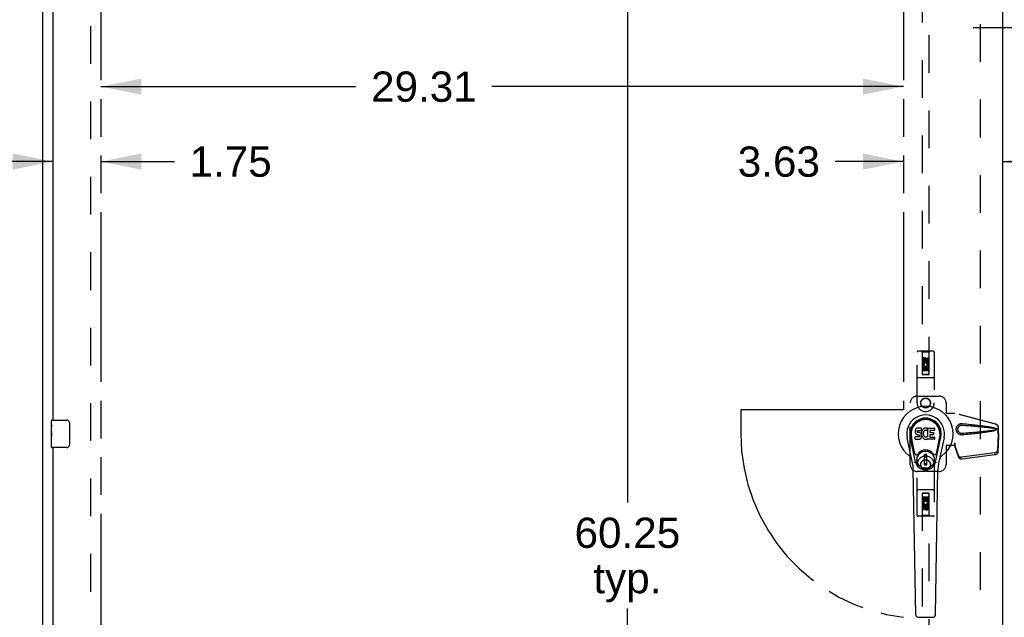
# Model space of a CAD drawing. Header units: inches. Extents: x 0 to 250, y 0 to 162.
# Tile 7 of 17: x 43 to 79, y 76 to 98. Entities that reach past the tile are written whole.
import ezdxf

# ---------------------------------------------------------------- set-up
doc = ezdxf.new("R2010")
doc.units = ezdxf.units.IN
doc.header["$LTSCALE"] = 13.77
doc.header["$MEASUREMENT"] = 0
doc.linetypes.add('HIDDEN', pattern=[0.2, 0.1, -0.1])
doc.linetypes.add('PHANTOM', pattern=[0.8, 0.45, -0.05, 0.1, -0.05, 0.1, -0.05])
doc.layers.get('0').update_dxf_attribs({"linetype": 'CONTINUOUS'})
for name, color, linetype in [('02___PRT_ALL_AXES', 7, 'CONTINUOUS'), ('AVAILABLE_DOOR_SPACE', 7, 'CONTINUOUS'), ('DEFAULT_2', 8, 'HIDDEN'), ('DIMENSIONS', 7, 'CONTINUOUS')]:
    doc.layers.add(name, color=color, linetype=linetype)
doc.styles.get("Standard").update_dxf_attribs({"font": 'arial.ttf'})
doc.dimstyles.new('DIMSTYLE_1', dxfattribs={"dimtxt": 1.104545, "dimasz": 1.472727, "dimexe": 0.09, "dimexo": 0.07, "dimgap": 0.0375, "dimtad": 0, "dimtih": 1, "dimtoh": 1, "dimzin": 4, "dimdsep": 46, "dimtxsty": 'Standard', "dimblk": '_FILLED', "dimblk1": '_FILLED', "dimblk2": '_FILLED', "dimcen": 0.09, "dimazin": 1, "dimtfac": 1, "dimtdec": 3, "dimtofl": 0, "dimtmove": 0, "dimatfit": 3, "dimldrblk": '_FILLED', "dimfxl": 1, "dimtolj": 1, "dimtzin": 4, "dimarcsym": 0})

# ---------------------------------------------------------------- blocks, each defined once
blk = doc.blocks.new('_FILLED')
at = {"color": 0, "linetype": 'ByBlock'}
blk.add_solid([(0, 0), (-1, 0.2), (-1, -0.2)], dxfattribs=at)
blk = doc.blocks.new('*D8')
at = {"layer": 'DIMENSIONS', "color": 2, "linetype": 'Continuous'}
for p, q in [((80.355, 97.863), (77.409, 97.863)), ((83.98, 97.863), (86.7, 97.863))]:
    blk.add_line(p, q, dxfattribs=at)
at = {"layer": 'DIMENSIONS', "color": 2, "linetype": 'Continuous', "xscale": 1.4727272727, "yscale": 1.4727272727, "zscale": 1.4727272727}
blk.add_blockref('_FILLED', (80.355, 97.863), dxfattribs=at)
at = {"layer": 'DIMENSIONS', "color": 2, "linetype": 'Continuous', "xscale": 1.4727272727, "yscale": 1.4727272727, "zscale": 1.4727272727, "rotation": 180}
blk.add_blockref('_FILLED', (83.98, 97.863), dxfattribs=at)
at = {"layer": 'DIMENSIONS', "color": 2, "linetype": 'Continuous', "insert": (87.253, 98.415), "char_height": 1.1045, "width": 3.00157, "attachment_point": 1, "line_spacing_factor": 0.9}
blk.add_mtext('3.63', dxfattribs=at)
blk = doc.blocks.new('*D12')
at = {"layer": 'DIMENSIONS', "color": 2, "linetype": 'Continuous'}
for p, q in [((64.773, 113.163), (64.773, 80.528)), ((64.773, 52.913), (64.773, 76.663))]:
    blk.add_line(p, q, dxfattribs=at)
at = {"layer": 'DIMENSIONS', "color": 2, "linetype": 'Continuous', "xscale": 1.4727272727, "yscale": 1.4727272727, "zscale": 1.4727272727}
for p, rotation in [((64.773, 113.163), 90), ((64.773, 52.913), 270)]:
    blk.add_blockref('_FILLED', p, dxfattribs=dict(at, rotation=rotation))
at = {"layer": 'DIMENSIONS', "color": 2, "linetype": 'Continuous', "insert": (64.773, 79.976), "char_height": 1.1045, "width": 3.85975, "attachment_point": 2, "line_spacing_factor": 0.9}
blk.add_mtext('60.25\\Ptyp.', dxfattribs=at)
blk = doc.blocks.new('*D14')
at = {"layer": 'DIMENSIONS', "color": 2, "linetype": 'Continuous'}
for p, q in [((43.792, 92.978), (40.847, 92.978)), ((45.542, 92.978), (48.224, 92.978))]:
    blk.add_line(p, q, dxfattribs=at)
at = {"layer": 'DIMENSIONS', "color": 2, "linetype": 'Continuous', "xscale": 1.4727272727, "yscale": 1.4727272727, "zscale": 1.4727272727}
blk.add_blockref('_FILLED', (43.792, 92.978), dxfattribs=at)
at = {"layer": 'DIMENSIONS', "color": 2, "linetype": 'Continuous', "xscale": 1.4727272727, "yscale": 1.4727272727, "zscale": 1.4727272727, "rotation": 180}
blk.add_blockref('_FILLED', (45.542, 92.978), dxfattribs=at)
at = {"layer": 'DIMENSIONS', "color": 2, "linetype": 'Continuous', "insert": (48.777, 93.53), "char_height": 1.1045, "width": 3.00157, "attachment_point": 1, "line_spacing_factor": 0.9}
blk.add_mtext('1.75', dxfattribs=at)
blk = doc.blocks.new('*D15')
at = {"layer": 'DIMENSIONS', "color": 2, "linetype": 'Continuous'}
for p, q in [((45.542, 95.716), (54.857, 95.716)), ((74.855, 95.716), (59.821, 95.716))]:
    blk.add_line(p, q, dxfattribs=at)
at = {"layer": 'DIMENSIONS', "color": 2, "linetype": 'Continuous', "xscale": 1.4727272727, "yscale": 1.4727272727, "zscale": 1.4727272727, "rotation": 180}
blk.add_blockref('_FILLED', (45.542, 95.716), dxfattribs=at)
at = {"layer": 'DIMENSIONS', "color": 2, "linetype": 'Continuous', "xscale": 1.4727272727, "yscale": 1.4727272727, "zscale": 1.4727272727}
blk.add_blockref('_FILLED', (74.855, 95.716), dxfattribs=at)
at = {"layer": 'DIMENSIONS', "color": 2, "linetype": 'Continuous', "insert": (57.339, 96.268), "char_height": 1.1045, "width": 3.85975, "attachment_point": 2, "line_spacing_factor": 0.9}
blk.add_mtext('29.31', dxfattribs=at)
blk = doc.blocks.new('*D16')
at = {"layer": 'DIMENSIONS', "color": 2, "linetype": 'Continuous'}
for p, q in [((74.855, 92.978), (72.359, 92.978)), ((78.48, 92.978), (81.425, 92.978))]:
    blk.add_line(p, q, dxfattribs=at)
at = {"layer": 'DIMENSIONS', "color": 2, "linetype": 'Continuous', "xscale": 1.4727272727, "yscale": 1.4727272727, "zscale": 1.4727272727}
blk.add_blockref('_FILLED', (74.855, 92.978), dxfattribs=at)
at = {"layer": 'DIMENSIONS', "color": 2, "linetype": 'Continuous', "xscale": 1.4727272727, "yscale": 1.4727272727, "zscale": 1.4727272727, "rotation": 180}
blk.add_blockref('_FILLED', (78.48, 92.978), dxfattribs=at)
at = {"layer": 'DIMENSIONS', "color": 2, "linetype": 'Continuous', "insert": (71.807, 93.53), "char_height": 1.1045, "width": 3.00157, "attachment_point": 3, "line_spacing_factor": 0.9}
blk.add_mtext('3.63', dxfattribs=at)

msp = doc.modelspace()

# ---------------------------------------------------------------- linework, layer by layer
at = {"color": 3, "linetype": 'Continuous'}
for p, q in [((43.417, 45.142), (43.417, 116.934)), ((78.48, 114.184), (78.48, 51.892)), ((43.792, 83.538), (43.792, 108.788)), ((43.792, 57.288), (43.792, 82.538))]:
    msp.add_line(p, q, dxfattribs=at)
at = {"color": 7, "linetype": 'Continuous'}
for p, q in [((43.732, 83.377), (43.732, 83.523)), ((43.747, 83.538), (44.287, 83.538)), ((43.732, 83.119), (43.732, 83.153)), ((44.387, 83.438), (44.387, 82.638)), ((75.283, 83.152), (75.281, 83.128)), ((75.281, 83.128), (75.282, 83.105)), ((75.282, 83.105), (75.286, 83.081)), ((75.288, 83.175), (75.283, 83.152)), ((75.297, 83.198), (75.288, 83.175)), ((75.311, 83.218), (75.297, 83.198)), ((75.319, 83.226), (75.311, 83.218)), ((75.329, 83.232), (75.319, 83.226)), ((75.351, 83.242), (75.329, 83.232)), ((75.374, 83.249), (75.351, 83.242)), ((75.352, 83.117), (75.353, 83.132)), ((75.353, 83.109), (75.352, 83.117)), ((75.353, 83.132), (75.355, 83.147)), ((75.355, 83.102), (75.353, 83.109)), ((75.355, 83.147), (75.358, 83.153)), ((75.36, 83.096), (75.355, 83.102)), ((75.358, 83.153), (75.364, 83.158)), ((75.366, 83.092), (75.36, 83.096)), ((75.364, 83.158), (75.378, 83.163)), ((75.38, 83.088), (75.366, 83.092)), ((75.514, 83.249), (75.374, 83.249)), ((75.378, 83.163), (75.393, 83.164)), ((75.393, 83.164), (75.506, 83.164)), ((75.506, 83.164), (75.511, 83.164)), ((75.511, 83.164), (75.513, 83.17)), ((75.513, 83.17), (75.514, 83.183)), ((75.515, 83.206), (75.514, 83.249)), ((75.514, 83.183), (75.515, 83.206)), ((75.522, 83.107), (75.518, 83.085)), ((75.528, 83.129), (75.522, 83.107)), ((75.536, 83.149), (75.528, 83.129)), ((75.547, 83.169), (75.536, 83.149)), ((75.56, 83.187), (75.547, 83.169)), ((75.575, 83.204), (75.56, 83.187)), ((75.591, 83.219), (75.575, 83.204)), ((75.59, 83.096), (75.586, 83.083)), ((75.596, 83.108), (75.59, 83.096)), ((75.609, 83.232), (75.591, 83.219)), ((75.61, 83.131), (75.596, 83.108)), ((75.63, 83.241), (75.609, 83.232)), ((75.619, 83.141), (75.61, 83.131)), ((75.629, 83.149), (75.619, 83.141)), ((75.654, 83.159), (75.629, 83.149)), ((75.652, 83.246), (75.63, 83.241)), ((75.674, 83.248), (75.652, 83.246)), ((75.667, 83.163), (75.654, 83.159)), ((75.68, 83.162), (75.667, 83.163)), ((75.696, 83.247), (75.674, 83.248)), ((75.693, 83.159), (75.68, 83.162)), ((75.706, 83.154), (75.693, 83.159)), ((75.707, 83.246), (75.696, 83.247)), ((75.718, 83.242), (75.707, 83.246)), ((75.738, 83.225), (75.712, 83.157)), ((75.737, 83.23), (75.718, 83.242)), ((75.747, 82.922), (75.747, 83.247)), ((75.747, 83.247), (75.984, 83.247)), ((75.817, 83.159), (75.817, 83.092)), ((75.984, 83.164), (75.821, 83.164)), ((75.988, 83.243), (75.988, 83.168)), ((43.732, 82.922), (43.732, 82.954)), ((75.191, 81.968), (74.993, 82.894)), ((75.301, 82.015), (75.109, 82.919)), ((75.157, 82.692), (75.113, 82.92)), ((75.224, 82.546), (75.15, 82.927)), ((75.283, 82.843), (75.283, 82.917)), ((75.286, 83.081), (75.294, 83.059)), ((75.347, 82.923), (75.288, 82.922)), ((75.288, 82.838), (75.432, 82.838)), ((75.294, 83.059), (75.307, 83.039)), ((75.307, 83.039), (75.323, 83.021)), ((75.323, 83.021), (75.343, 83.008)), ((75.343, 83.008), (75.354, 83.004)), ((75.408, 82.923), (75.347, 82.923)), ((75.354, 83.004), (75.366, 83.002)), ((75.366, 83.002), (75.413, 83.001)), ((75.404, 83.088), (75.38, 83.088)), ((75.428, 83.087), (75.404, 83.088)), ((75.423, 82.924), (75.408, 82.923)), ((75.413, 83.001), (75.421, 83.001)), ((75.421, 83.001), (75.428, 82.998)), ((75.43, 82.927), (75.423, 82.924)), ((75.452, 83.082), (75.428, 83.087)), ((75.428, 82.998), (75.434, 82.994)), ((75.435, 82.933), (75.43, 82.927)), ((75.432, 82.838), (75.444, 82.839)), ((75.434, 82.994), (75.439, 82.988)), ((75.444, 82.945), (75.435, 82.933)), ((75.439, 82.988), (75.445, 82.974)), ((75.447, 82.952), (75.444, 82.945)), ((75.444, 82.839), (75.455, 82.843)), ((75.445, 82.974), (75.448, 82.959)), ((75.448, 82.959), (75.447, 82.952)), ((75.462, 83.077), (75.452, 83.082)), ((75.455, 82.843), (75.475, 82.857)), ((75.472, 83.07), (75.462, 83.077)), ((75.49, 83.053), (75.472, 83.07)), ((75.475, 82.857), (75.492, 82.874)), ((75.503, 83.033), (75.49, 83.053)), ((75.492, 82.874), (75.499, 82.884)), ((75.499, 82.884), (75.504, 82.895)), ((75.512, 83.011), (75.503, 83.033)), ((75.504, 82.895), (75.513, 82.917)), ((75.518, 82.988), (75.512, 83.011)), ((75.518, 83.085), (75.513, 83.041)), ((75.513, 83.041), (75.514, 83.019)), ((75.513, 82.917), (75.519, 82.94)), ((75.514, 83.019), (75.517, 82.997)), ((75.517, 82.997), (75.522, 82.975)), ((75.521, 82.964), (75.518, 82.988)), ((75.519, 82.94), (75.521, 82.964)), ((75.522, 82.975), (75.529, 82.954)), ((75.529, 82.954), (75.55, 82.914)), ((75.55, 82.914), (75.563, 82.896)), ((75.563, 82.896), (75.577, 82.879)), ((75.577, 82.879), (75.594, 82.864)), ((75.586, 83.083), (75.583, 83.057)), ((75.583, 83.057), (75.583, 83.03)), ((75.583, 83.03), (75.584, 83.016)), ((75.584, 83.016), (75.587, 83.004)), ((75.587, 83.004), (75.597, 82.979)), ((75.594, 82.864), (75.612, 82.85)), ((75.597, 82.979), (75.61, 82.956)), ((75.61, 82.956), (75.619, 82.946)), ((75.612, 82.85), (75.621, 82.845)), ((75.619, 82.946), (75.629, 82.937)), ((75.621, 82.845), (75.632, 82.842)), ((75.629, 82.937), (75.64, 82.929)), ((75.632, 82.842), (75.654, 82.836)), ((75.64, 82.929), (75.653, 82.924)), ((75.653, 82.924), (75.666, 82.922)), ((75.654, 82.836), (75.676, 82.834)), ((75.666, 82.922), (75.679, 82.922)), ((75.676, 82.834), (75.698, 82.837)), ((75.679, 82.922), (75.693, 82.924)), ((75.693, 82.924), (75.705, 82.928)), ((75.698, 82.837), (75.719, 82.843)), ((75.705, 82.928), (75.717, 82.933)), ((75.717, 82.933), (75.729, 82.941)), ((75.719, 82.843), (75.738, 82.855)), ((75.735, 82.94), (75.747, 82.922)), ((75.738, 82.855), (75.738, 82.855)), ((75.749, 82.855), (75.738, 82.855)), ((75.749, 82.842), (75.749, 82.855)), ((75.984, 82.838), (75.753, 82.838)), ((75.818, 83.001), (75.818, 82.923)), ((75.821, 83.087), (75.953, 83.087)), ((75.953, 83.005), (75.823, 83.005)), ((75.823, 82.919), (75.984, 82.919)), ((75.957, 83.083), (75.957, 83.01)), ((75.989, 82.914), (75.989, 82.842)), ((76.033, 82.015), (76.225, 82.919)), ((76.11, 82.546), (76.184, 82.927)), ((76.341, 82.894), (76.144, 81.968)), ((76.177, 82.692), (76.222, 82.92)), ((43.732, 82.553), (43.732, 82.692)), ((44.287, 82.538), (43.747, 82.538)), ((75.272, 82.321), (75.224, 82.546)), ((76.062, 82.321), (76.11, 82.546)), ((75.622, 81.906), (75.622, 82.28)), ((75.712, 82.28), (75.622, 82.28)), ((75.622, 82.241), (75.712, 82.241)), ((75.673, 82.241), (75.673, 82.162)), ((75.712, 82.162), (75.673, 82.162)), ((75.712, 81.906), (75.712, 82.28)), ((75.309, 76.422), (75.216, 81.743)), ((75.712, 81.946), (75.622, 81.946)), ((75.622, 81.906), (75.712, 81.906)), ((76.025, 76.422), (76.118, 81.743)), ((75.388, 76.345), (75.946, 76.345))]:
    msp.add_line(p, q, dxfattribs=at)
for points in [[(44.38, 83.474), (44.382, 83.468), (44.384, 83.462), (44.385, 83.456), (44.386, 83.45), (44.387, 83.444), (44.387, 83.438)], [(44.387, 82.638), (44.387, 82.631), (44.386, 82.625), (44.385, 82.619), (44.384, 82.613), (44.382, 82.607), (44.38, 82.602)], [(75.269, 81.985), (75.267, 81.99), (75.265, 81.996), (75.264, 82.002), (75.263, 82.007)], [(76.071, 82.007), (76.07, 82.002), (76.069, 81.996), (76.067, 81.99), (76.065, 81.985)]]:
    msp.add_lwpolyline(points, dxfattribs=at)
for radius in [0.317, 0.313]:
    msp.add_circle((75.667, 82.093), radius, dxfattribs=at)
for centre, radius, start, end in [((75.667, 83.038), 1.004, 305.5066, 234.4934), ((43.747, 83.523), 0.015, 90, 180), ((44.287, 83.438), 0.1, 21.1999, 90), ((75.667, 83.038), 0.689, 347.9703, 192.0297), ((75.667, 83.038), 0.571, 347.9703, 192.0297), ((75.667, 83.028), 0.527, 348.9402, 191.0594), ((75.708, 83.158), 0.00448, 246.1578, 339.0016), ((75.734, 83.227), 0.00448, 339.0016, 51.8729), ((75.821, 83.159), 0.00448, 90, 180), ((75.821, 83.092), 0.00448, 180, 270), ((75.984, 83.243), 0.00448, 0, 90), ((75.984, 83.168), 0.00448, 270, 360), ((75.288, 82.917), 0.00448, 90, 180.0119), ((75.288, 82.843), 0.00483, 180, 270), ((75.731, 82.937), 0.00448, 34.0893, 127.3444), ((75.753, 82.842), 0.00448, 180, 270), ((75.823, 83.001), 0.00448, 90, 180), ((75.823, 82.923), 0.00448, 180, 270), ((75.953, 83.083), 0.00448, 0, 90), ((75.953, 83.01), 0.00448, 270, 360), ((75.984, 82.914), 0.00448, 0, 90), ((75.984, 82.842), 0.00448, 270, 360), ((43.747, 82.553), 0.015, 180, 270), ((44.287, 82.638), 0.1, 270, 338.7946), ((75.667, 82.093), 0.354, 35.4237, 144.5763), ((74.97, 82.06), 0.197, 12.0297, 54.4934), ((75.33, 82.333), 0.0591, 192.0297, 324.5763), ((75.667, 82.093), 0.374, 192.0297, 347.9703), ((76.004, 82.333), 0.0591, 215.4237, 347.9703), ((76.364, 82.06), 0.197, 125.5066, 167.9703), ((74.035, 81.722), 1.181, 1, 12.0297), ((77.299, 81.722), 1.181, 167.9703, 179), ((75.388, 76.424), 0.0787, 181, 270), ((75.946, 76.424), 0.0787, 270, 359)]:
    msp.add_arc(centre, radius, start, end, dxfattribs=at)
msp.add_ellipse((75.667, 83.028), major_axis=(0, 0.565), ratio=0.999848, start_param=-1.76365, end_param=1.76365, dxfattribs=at)
at = {"layer": '02___PRT_ALL_AXES', "color": 8, "linetype": 'HIDDEN'}
for p, q in [((75.56, 85.661), (75.56, 85.753)), ((75.603, 85.661), (75.56, 85.661)), ((75.603, 85.753), (75.603, 85.661)), ((75.647, 85.724), (75.647, 85.753)), ((75.688, 85.767), (75.688, 85.721)), ((75.731, 85.724), (75.731, 85.817)), ((75.731, 85.817), (75.774, 85.817)), ((75.774, 85.817), (75.774, 85.724)), ((75.56, 85.348), (75.56, 85.504)), ((75.56, 85.504), (75.738, 85.504)), ((75.603, 85.348), (75.56, 85.348)), ((75.609, 85.529), (75.569, 85.512)), ((75.603, 85.462), (75.603, 85.348)), ((75.645, 85.462), (75.603, 85.462)), ((75.645, 85.369), (75.645, 85.462)), ((75.688, 85.369), (75.645, 85.369)), ((75.688, 85.462), (75.688, 85.369)), ((75.731, 85.462), (75.688, 85.462)), ((75.738, 85.504), (75.719, 85.517)), ((75.731, 85.348), (75.731, 85.462)), ((75.774, 85.348), (75.731, 85.348)), ((75.763, 85.508), (75.761, 85.504)), ((75.761, 85.504), (75.774, 85.504)), ((75.774, 85.504), (75.774, 85.348)), ((75.56, 80.571), (75.56, 80.727)), ((75.56, 80.727), (75.603, 80.727)), ((75.603, 80.727), (75.603, 80.614)), ((75.603, 80.614), (75.646, 80.614)), ((75.646, 80.614), (75.646, 80.706)), ((75.646, 80.706), (75.689, 80.706)), ((75.689, 80.706), (75.689, 80.614)), ((75.689, 80.614), (75.731, 80.614)), ((75.731, 80.614), (75.731, 80.727)), ((75.731, 80.727), (75.774, 80.727)), ((75.774, 80.727), (75.774, 80.571)), ((75.573, 80.571), (75.56, 80.571)), ((75.56, 80.259), (75.56, 80.351)), ((75.603, 80.259), (75.56, 80.259)), ((75.571, 80.568), (75.573, 80.571)), ((75.596, 80.571), (75.615, 80.558)), ((75.774, 80.571), (75.596, 80.571)), ((75.603, 80.351), (75.603, 80.259)), ((75.646, 80.309), (75.646, 80.355)), ((75.687, 80.351), (75.687, 80.323)), ((75.726, 80.547), (75.765, 80.564)), ((75.731, 80.323), (75.731, 80.415)), ((75.731, 80.415), (75.774, 80.415)), ((75.774, 80.415), (75.774, 80.323))]:
    msp.add_line(p, q, dxfattribs=at)
at = {"layer": '02___PRT_ALL_AXES', "color": 7, "linetype": 'Continuous'}
for p, q in [((43.732, 83.377), (43.732, 83.523)), ((43.732, 83.119), (43.732, 83.376)), ((43.738, 83.321), (43.732, 83.321)), ((43.732, 83.153), (43.739, 83.153)), ((43.732, 82.553), (43.732, 83.117)), ((43.739, 83.153), (43.739, 83.289)), ((43.734, 83.09), (43.732, 83.09)), ((43.732, 82.958), (43.738, 82.958)), ((43.732, 82.922), (43.739, 82.922)), ((43.732, 82.859), (43.739, 82.859)), ((43.739, 82.692), (43.739, 82.922)), ((43.732, 82.692), (43.739, 82.692))]:
    msp.add_line(p, q, dxfattribs=at)
for points in [[(43.732, 83.377), (43.732, 83.373), (43.733, 83.369), (43.733, 83.363), (43.735, 83.35)], [(43.732, 83.119), (43.732, 83.111), (43.733, 83.102), (43.733, 83.092)], [(43.733, 83.092), (43.736, 83.058), (43.737, 83.046), (43.738, 83.034), (43.739, 83.021), (43.739, 83.009), (43.739, 82.996), (43.739, 82.983), (43.739, 82.97), (43.738, 82.958), (43.737, 82.945), (43.736, 82.933)], [(43.735, 83.35), (43.736, 83.343), (43.737, 83.334), (43.737, 83.326)], [(43.737, 83.326), (43.738, 83.317), (43.739, 83.308), (43.739, 83.299), (43.739, 83.289)]]:
    msp.add_lwpolyline(points, dxfattribs=at)
at = {"layer": '02___PRT_ALL_AXES', "color": 8, "linetype": 'HIDDEN'}
for centre, radius in [((75.667, 85.71), 0.085), ((75.667, 84.163), 0.172), ((75.667, 81.913), 0.172), ((75.667, 80.365), 0.085)]:
    msp.add_circle(centre, radius, dxfattribs=at)
for centre, radius, start, end in [((75.625, 85.753), 0.0644, 12.2995, 180.0775), ((75.667, 85.554), 0.107, 334.2636, 203.4027), ((75.625, 85.753), 0.0219, 359.9011, 180), ((75.667, 85.554), 0.0639, 324.8895, 203.4026), ((75.71, 85.724), 0.0635, 180, 360), ((75.709, 85.724), 0.0219, 190.307, 360), ((75.667, 80.522), 0.107, 154.2636, 23.4027), ((75.624, 80.351), 0.0635, 0, 180), ((75.667, 80.522), 0.0639, 144.8895, 23.4026), ((75.625, 80.351), 0.0219, 10.307, 180), ((75.709, 80.323), 0.0644, 192.2995, 0.0775), ((75.709, 80.323), 0.0219, 179.9011, 360)]:
    msp.add_arc(centre, radius, start, end, dxfattribs=at)
at = {"layer": '02___PRT_ALL_AXES', "color": 7, "linetype": 'Continuous'}
msp.add_ellipse((43.995, 82.954), major_axis=(0.263, 0), ratio=0.432808, start_param=3.141593, end_param=3.321581, dxfattribs=at)
at = {"layer": 'AVAILABLE_DOOR_SPACE', "color": 4, "linetype": 'PHANTOM'}
for p, q in [((45.542, 113.163), (45.542, 52.913)), ((74.855, 113.163), (74.855, 83.913)), ((68.917, 83.913), (68.917, 83.038)), ((74.855, 83.913), (68.917, 83.913))]:
    msp.add_line(p, q, dxfattribs=at)
msp.add_arc((75.667, 83.038), 6.75, 180, 263.0865, dxfattribs=at)
at = {"layer": 'DEFAULT_2', "color": 8, "linetype": 'HIDDEN'}
for p, q in [((45.167, 52.486), (45.167, 113.59)), ((77.667, 52.553), (77.667, 113.523)), ((75.542, 113.21), (75.542, 85.208)), ((75.792, 85.208), (75.792, 113.21)), ((75.355, 84.163), (75.355, 86.02)), ((75.95, 86.05), (75.385, 86.05)), ((75.537, 86.02), (75.507, 86.05)), ((75.537, 86.02), (75.541, 85.21)), ((75.797, 86.02), (75.537, 86.02)), ((75.794, 85.21), (75.797, 86.02)), ((75.797, 86.02), (75.827, 86.05)), ((75.98, 86.02), (75.98, 84.163)), ((75.667, 85.782), (75.605, 85.746)), ((75.605, 85.746), (75.605, 85.674)), ((75.605, 85.746), (75.615, 85.74)), ((75.605, 85.674), (75.615, 85.68)), ((75.605, 85.674), (75.667, 85.638)), ((75.667, 85.771), (75.615, 85.74)), ((75.615, 85.74), (75.615, 85.68)), ((75.615, 85.68), (75.667, 85.649)), ((75.667, 85.782), (75.667, 85.771)), ((75.73, 85.746), (75.667, 85.782)), ((75.72, 85.74), (75.667, 85.771)), ((75.667, 85.649), (75.72, 85.68)), ((75.667, 85.638), (75.73, 85.674)), ((75.667, 85.638), (75.667, 85.649)), ((75.73, 85.746), (75.72, 85.74)), ((75.72, 85.68), (75.72, 85.74)), ((75.73, 85.674), (75.72, 85.68)), ((75.73, 85.674), (75.73, 85.746)), ((75.795, 85.46), (75.539, 85.46)), ((75.752, 85.335), (75.582, 85.335)), ((75.95, 85.085), (75.385, 85.085)), ((75.541, 85.21), (75.794, 85.21)), ((75.542, 85.212), (75.792, 85.212)), ((75.542, 85.208), (75.792, 85.208)), ((75.355, 84.413), (76.167, 84.413)), ((75.105, 81.913), (75.105, 84.163)), ((76.417, 84.163), (76.417, 83.81)), ((76.414, 83.793), (76.417, 83.81)), ((76.414, 83.793), (76.735, 83.793)), ((76.421, 83.793), (76.417, 83.81)), ((78.225, 83.39), (76.727, 83.793)), ((78.232, 83.39), (76.735, 83.793)), ((78.295, 83.122), (78.317, 83.04)), ((78.303, 83.122), (78.325, 83.04)), ((78.317, 83.04), (78.317, 83.27)), ((78.325, 83.04), (78.325, 83.27)), ((78.316, 83.051), (78.297, 82.436)), ((78.33, 82.98), (78.311, 82.365)), ((78.316, 83.051), (78.33, 82.98)), ((78.325, 83.04), (78.317, 83.04)), ((78.319, 83.067), (78.327, 83.011)), ((78.327, 83.011), (78.328, 83)), ((78.328, 83), (78.329, 82.99)), ((78.329, 82.99), (78.33, 82.98)), ((76.735, 82.613), (76.414, 82.613)), ((76.414, 82.613), (76.417, 82.596)), ((76.421, 82.613), (76.417, 82.596)), ((76.417, 82.596), (76.417, 81.913)), ((76.727, 82.7), (76.727, 82.613)), ((76.735, 82.7), (76.727, 82.7)), ((76.866, 82.242), (76.734, 82.626)), ((76.747, 82.555), (76.734, 82.626)), ((76.735, 82.7), (76.735, 82.613)), ((76.743, 82.586), (76.747, 82.555)), ((76.879, 82.171), (76.747, 82.555)), ((78.18, 82.337), (76.992, 82.185)), ((78.193, 82.266), (77.006, 82.114)), ((75.355, 80.055), (75.355, 81.913)), ((76.167, 81.663), (75.355, 81.663)), ((75.98, 81.913), (75.98, 80.055)), ((75.95, 80.99), (75.385, 80.99)), ((75.541, 80.865), (75.537, 80.055)), ((75.539, 80.615), (75.795, 80.615)), ((75.541, 80.865), (75.794, 80.865)), ((75.542, 80.867), (75.542, 52.865)), ((75.792, 80.867), (75.542, 80.867)), ((75.792, 80.864), (75.542, 80.864)), ((75.582, 80.74), (75.752, 80.74)), ((75.792, 52.865), (75.792, 80.867)), ((75.797, 80.055), (75.794, 80.865)), ((75.667, 80.438), (75.605, 80.402)), ((75.605, 80.402), (75.605, 80.33)), ((75.605, 80.402), (75.615, 80.396)), ((75.605, 80.33), (75.615, 80.335)), ((75.605, 80.33), (75.667, 80.293)), ((75.667, 80.426), (75.615, 80.396)), ((75.615, 80.396), (75.615, 80.335)), ((75.615, 80.335), (75.667, 80.305)), ((75.667, 80.438), (75.667, 80.426)), ((75.73, 80.402), (75.667, 80.438)), ((75.72, 80.396), (75.667, 80.426)), ((75.667, 80.305), (75.72, 80.335)), ((75.667, 80.293), (75.73, 80.33)), ((75.667, 80.293), (75.667, 80.305)), ((75.73, 80.402), (75.72, 80.396)), ((75.72, 80.335), (75.72, 80.396)), ((75.73, 80.33), (75.72, 80.335)), ((75.73, 80.33), (75.73, 80.402)), ((75.95, 80.025), (75.385, 80.025)), ((75.537, 80.055), (75.507, 80.025)), ((75.797, 80.055), (75.537, 80.055)), ((75.797, 80.055), (75.827, 80.025))]:
    msp.add_line(p, q, dxfattribs=at)
for points in [[(77.011, 82.995), (76.998, 82.994), (76.985, 82.994), (76.972, 82.995), (76.959, 82.996), (76.947, 82.999), (76.934, 83.002), (76.922, 83.006), (76.91, 83.01), (76.898, 83.016), (76.887, 83.022), (76.875, 83.029), (76.864, 83.038), (76.853, 83.047), (76.841, 83.058), (76.83, 83.071), (76.82, 83.085), (76.811, 83.101), (76.803, 83.117), (76.796, 83.133), (76.791, 83.15), (76.787, 83.167), (76.785, 83.185), (76.784, 83.202), (76.785, 83.219), (76.787, 83.237), (76.791, 83.254), (76.796, 83.271), (76.802, 83.287), (76.81, 83.303), (76.819, 83.319), (76.829, 83.333), (76.84, 83.346), (76.851, 83.357), (76.863, 83.367), (76.874, 83.375), (76.886, 83.383), (76.897, 83.389), (76.909, 83.395), (76.921, 83.4), (76.934, 83.404), (76.946, 83.407), (76.959, 83.409), (76.972, 83.411)], [(77.011, 83.048), (77.002, 83.048), (76.992, 83.048), (76.983, 83.049), (76.973, 83.05), (76.964, 83.052), (76.955, 83.054), (76.946, 83.057), (76.938, 83.061), (76.929, 83.065), (76.921, 83.069), (76.913, 83.075), (76.905, 83.081), (76.896, 83.088), (76.888, 83.096), (76.88, 83.105), (76.873, 83.115), (76.866, 83.126), (76.861, 83.137), (76.856, 83.148), (76.853, 83.159), (76.85, 83.17), (76.848, 83.181), (76.847, 83.192), (76.847, 83.202), (76.847, 83.212), (76.848, 83.223), (76.85, 83.234), (76.852, 83.244), (76.856, 83.256), (76.86, 83.267), (76.865, 83.278), (76.872, 83.289), (76.879, 83.299), (76.887, 83.309), (76.895, 83.317), (76.903, 83.324), (76.912, 83.33), (76.92, 83.336), (76.928, 83.341), (76.937, 83.345), (76.946, 83.348), (76.955, 83.351), (76.964, 83.354), (76.973, 83.356), (76.983, 83.357), (76.992, 83.358), (77.002, 83.358), (77.011, 83.357)], [(76.972, 83.411), (76.985, 83.412), (76.998, 83.412), (77.011, 83.411)], [(77.011, 83.411), (77.087, 83.403), (77.159, 83.396), (77.229, 83.389), (77.296, 83.382), (77.36, 83.375), (77.421, 83.368), (77.48, 83.361), (77.537, 83.355), (77.591, 83.348), (77.643, 83.342), (77.693, 83.336), (77.741, 83.33), (77.787, 83.324), (77.831, 83.318), (77.873, 83.312), (77.913, 83.306), (77.951, 83.3), (77.988, 83.294), (78.024, 83.287), (78.058, 83.281), (78.09, 83.275), (78.121, 83.268), (78.15, 83.262), (78.178, 83.254), (78.204, 83.246), (78.229, 83.238)], [(77.011, 83.357), (77.074, 83.352), (77.136, 83.347), (77.195, 83.342), (77.251, 83.337), (77.306, 83.332), (77.359, 83.327), (77.41, 83.323), (77.459, 83.319), (77.506, 83.314), (77.551, 83.31), (77.594, 83.306), (77.635, 83.302), (77.674, 83.299), (77.712, 83.295), (77.748, 83.291), (77.782, 83.288), (77.815, 83.284), (77.847, 83.281), (77.877, 83.278), (77.906, 83.275), (77.934, 83.272), (77.962, 83.268), (77.989, 83.265), (78.016, 83.262), (78.042, 83.258), (78.069, 83.255), (78.096, 83.251), (78.123, 83.247), (78.15, 83.243), (78.176, 83.238), (78.203, 83.233), (78.229, 83.227)], [(78.229, 83.179), (78.203, 83.173), (78.177, 83.167), (78.15, 83.163), (78.123, 83.158), (78.096, 83.155), (78.07, 83.151), (78.043, 83.147), (78.016, 83.144), (77.989, 83.141), (77.962, 83.137), (77.935, 83.134), (77.906, 83.131), (77.877, 83.128), (77.847, 83.125), (77.816, 83.121), (77.783, 83.118), (77.749, 83.114), (77.713, 83.111), (77.675, 83.107), (77.636, 83.103), (77.594, 83.099), (77.551, 83.095), (77.506, 83.091), (77.459, 83.087), (77.411, 83.083), (77.36, 83.078), (77.307, 83.074), (77.252, 83.069), (77.195, 83.064), (77.136, 83.059), (77.074, 83.054), (77.011, 83.048)], [(78.229, 83.168), (78.207, 83.16), (78.183, 83.152), (78.157, 83.146), (78.131, 83.139), (78.103, 83.133), (78.074, 83.127), (78.043, 83.122), (78.012, 83.116), (77.979, 83.11), (77.944, 83.105), (77.908, 83.099), (77.87, 83.094), (77.831, 83.088), (77.791, 83.082), (77.748, 83.077), (77.704, 83.071), (77.658, 83.065), (77.61, 83.06), (77.561, 83.054), (77.509, 83.048), (77.455, 83.041), (77.399, 83.035), (77.34, 83.029), (77.28, 83.022), (77.216, 83.016), (77.151, 83.009), (77.082, 83.002), (77.011, 82.995)], [(78.225, 83.39), (78.238, 83.386), (78.25, 83.381), (78.262, 83.374), (78.273, 83.365), (78.283, 83.356), (78.291, 83.346), (78.299, 83.335), (78.305, 83.323), (78.311, 83.31), (78.314, 83.297), (78.316, 83.283), (78.317, 83.27)], [(78.229, 83.238), (78.235, 83.235), (78.241, 83.231), (78.245, 83.226), (78.249, 83.221), (78.251, 83.215), (78.253, 83.209), (78.253, 83.203), (78.253, 83.197), (78.251, 83.191), (78.249, 83.185), (78.245, 83.18), (78.241, 83.175), (78.235, 83.171), (78.229, 83.168)], [(78.229, 83.227), (78.234, 83.225), (78.239, 83.223), (78.243, 83.219), (78.246, 83.216), (78.248, 83.212), (78.249, 83.207), (78.25, 83.203), (78.249, 83.198), (78.248, 83.194), (78.246, 83.19), (78.243, 83.186), (78.239, 83.183), (78.234, 83.18), (78.229, 83.179)], [(78.325, 83.27), (78.324, 83.283), (78.322, 83.297), (78.318, 83.31), (78.313, 83.323), (78.307, 83.335), (78.299, 83.346), (78.29, 83.356), (78.28, 83.365), (78.269, 83.374), (78.258, 83.381), (78.245, 83.386), (78.232, 83.39)], [(78.295, 83.122), (78.301, 83.102), (78.306, 83.083), (78.311, 83.064), (78.317, 83.046), (78.322, 83.028), (78.327, 83.011)], [(78.303, 83.122), (78.306, 83.112), (78.308, 83.103), (78.311, 83.093), (78.314, 83.084), (78.316, 83.076), (78.319, 83.067)], [(78.319, 83.067), (78.318, 83.065), (78.318, 83.062), (78.318, 83.059), (78.317, 83.057), (78.317, 83.054), (78.316, 83.051)], [(76.727, 82.7), (76.73, 82.68), (76.732, 82.66), (76.735, 82.64), (76.738, 82.621), (76.743, 82.586)], [(76.735, 82.66), (76.734, 82.651), (76.734, 82.642)], [(76.734, 82.642), (76.734, 82.636), (76.734, 82.634), (76.734, 82.631), (76.734, 82.629), (76.734, 82.626)], [(76.735, 82.7), (76.735, 82.69), (76.735, 82.66)], [(76.742, 82.593), (76.74, 82.604), (76.738, 82.622), (76.736, 82.638), (76.735, 82.652), (76.735, 82.665), (76.735, 82.673)], [(78.18, 82.337), (78.195, 82.34), (78.21, 82.344), (78.225, 82.349), (78.238, 82.356), (78.251, 82.363), (78.262, 82.372), (78.272, 82.382), (78.281, 82.392), (78.288, 82.402), (78.293, 82.414), (78.296, 82.425), (78.297, 82.436)], [(76.866, 82.242), (76.87, 82.233), (76.875, 82.224), (76.883, 82.215), (76.891, 82.208), (76.901, 82.201), (76.912, 82.195), (76.924, 82.191), (76.937, 82.187), (76.95, 82.185), (76.964, 82.183), (76.978, 82.184), (76.992, 82.185)], [(77.006, 82.114), (76.992, 82.112), (76.977, 82.112), (76.964, 82.114), (76.95, 82.116), (76.937, 82.12), (76.925, 82.124), (76.915, 82.13), (76.905, 82.137), (76.896, 82.144), (76.889, 82.153), (76.883, 82.162), (76.879, 82.171)], [(78.311, 82.365), (78.31, 82.354), (78.306, 82.343), (78.301, 82.331), (78.294, 82.321), (78.286, 82.31), (78.276, 82.301), (78.264, 82.292), (78.252, 82.285), (78.238, 82.278), (78.224, 82.273), (78.209, 82.269), (78.193, 82.266)]]:
    msp.add_lwpolyline(points, dxfattribs=at)
for centre, radius in [((75.667, 85.71), 0.0845), ((75.667, 84.163), 0.18), ((75.667, 81.913), 0.18), ((75.667, 80.365), 0.0845)]:
    msp.add_circle(centre, radius, dxfattribs=at)
for centre, radius, start, end in [((75.385, 86.02), 0.03, 90, 180), ((75.95, 86.02), 0.03, 0, 90), ((75.582, 85.295), 0.04, 90, 180), ((75.582, 85.25), 0.04, 180, 270), ((75.752, 85.295), 0.04, 0, 90), ((75.752, 85.25), 0.04, 270, 360), ((75.385, 85.115), 0.03, 180, 270), ((75.95, 85.115), 0.03, 270, 360), ((75.355, 84.163), 0.25, 90, 180), ((76.167, 84.163), 0.25, 0, 90), ((75.667, 84.163), 0.312, 180, 360), ((75.667, 81.913), 0.312, 0, 180), ((75.355, 81.913), 0.25, 180, 270), ((76.167, 81.913), 0.25, 270, 360), ((75.385, 80.96), 0.03, 90, 180), ((75.95, 80.96), 0.03, 0, 90), ((75.582, 80.825), 0.04, 90, 180), ((75.582, 80.78), 0.04, 180, 270), ((75.752, 80.825), 0.04, 0, 90), ((75.752, 80.78), 0.04, 270, 360), ((75.385, 80.055), 0.03, 180, 270), ((75.95, 80.055), 0.03, 270, 360)]:
    msp.add_arc(centre, radius, start, end, dxfattribs=at)

# ---------------------------------------------------------------- dimensions: what is measured, and where the dimension line sits
at = {"layer": 'DIMENSIONS', "color": 2, "linetype": 'Continuous'}
for base, p1, p2, picture, middle in [((78.479570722, 92.978148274), (74.854570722, 113.162801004), (78.479570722, 114.163801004), '*D16', (70.304600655, 92.971989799)), ((74.855, 95.716), (45.542, 52.913), (74.855, 113.163), '*D15', (57.217, 95.709))]:
    dim = msp.add_linear_dim(base=base, p1=p1, p2=p2, dimstyle='DIMSTYLE_1', dxfattribs=at)
    dim.commit()
    dim.dimension.update_dxf_attribs({"geometry": picture, "text_midpoint": middle, "dimtype": 160})
dim = msp.add_linear_dim(base=(64.773, 52.913), p1=(74.855, 113.163), p2=(74.855, 52.913), angle=270, text='<>\\Ptyp.', dimstyle='DIMSTYLE_1', dxfattribs=at)
dim.commit()
dim.dimension.update_dxf_attribs({"geometry": '*D12', "text_midpoint": (64.773, 78.596), "dimtype": 160})
for base, p1, p2, picture, middle in [((80.354570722, 97.862998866), (83.979570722, 113.162801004), (80.354570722, 51.911801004), '*D8', (88.751949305, 97.856838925)), ((43.792, 92.978), (45.542, 52.913), (43.792, 84.745), '*D14', (50.329, 92.972))]:
    dim = msp.add_linear_dim(base=base, p1=p1, p2=p2, angle=180, dimstyle='DIMSTYLE_1', dxfattribs=at)
    dim.commit()
    dim.dimension.update_dxf_attribs({"geometry": picture, "text_midpoint": middle, "dimtype": 160})

doc.saveas('drawing.dxf')
